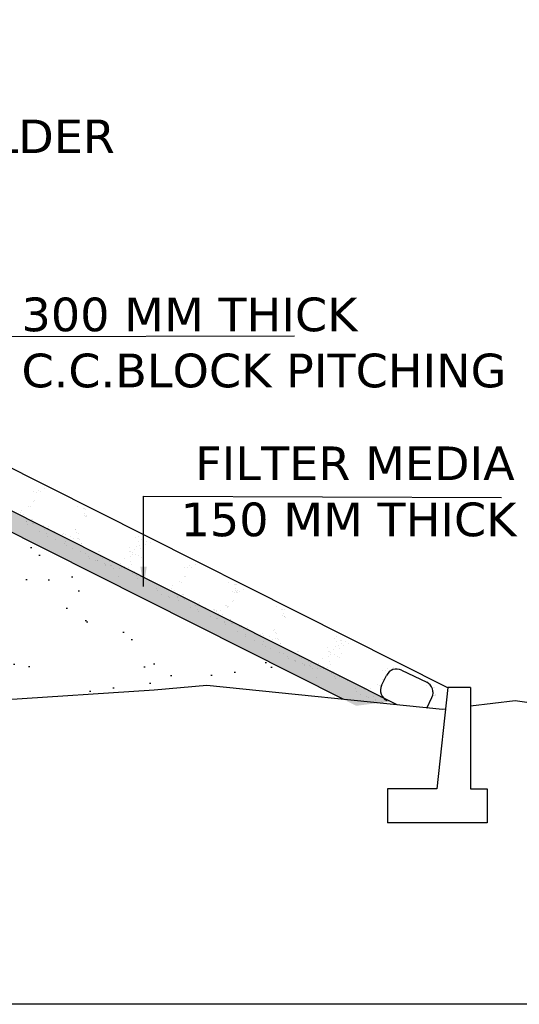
# Model space of a CAD drawing. Header units: feet. Extents: x -7746059455 to -3872100920, y -13315170761 to -6657279710.
# Tile 22 of 34: x -3872818090 to -3872814257, y -6657357375 to -6657349824. Entities that reach past the tile are written whole.
import ezdxf

# ---------------------------------------------------------------- set-up
doc = ezdxf.new("R2010")
doc.units = ezdxf.units.FT
doc.header["$MEASUREMENT"] = 0
doc.layers.add('CHNGE', color=7, linetype='Continuous')
doc.layers.add('TEX', color=6, linetype='Continuous')
doc.styles.get("Standard").update_dxf_attribs({"font": 'verdana.ttf', "height": 264})
doc.dimstyles.new('Copy of ISO-25--------4', dxfattribs={"dimtxt": 200, "dimasz": 150, "dimexe": 300, "dimexo": 300, "dimgap": 0.02, "dimtad": 0, "dimtih": 1, "dimtoh": 1, "dimdec": 0, "dimlfac": 4, "dimdsep": 46, "dimtxsty": 'Standard', "dimcen": 150, "dimclrd": 1, "dimclre": 1, "dimclrt": 1, "dimadec": 0, "dimazin": 0, "dimtfac": 1, "dimtdec": 0, "dimtmove": 2, "dimatfit": 3, "dimfxl": 300, "dimarcsym": 0})

msp = doc.modelspace()

# ---------------------------------------------------------------- hatches: boundary and pattern name
at = {"layer": 'TEX', "ltscale": 20}
h = msp.add_hatch(dxfattribs=at)
h.set_pattern_fill('AR-SAND', scale=345.31314, style=0)
h.set_pattern_definition([(37.5, (-3870558680.03, -6673011331.45), (-21.752434, 665.357566), [0, -524.875973, 0, -587.032338, 0, -561.133853]), (7.5, (-3870558680, -6673011331.45), (611.12715, 974.52412), [0, -283.156775, 0, -473.079002, 0, -181.289399]), (327.5, (-3870559104.77, -6673011331.45), (1075.354106, 1.954146), [0, -172.65657, 0, -621.563652, 0, -811.48588]), (317.5, (-3870559104.8, -6673011331.4), (1038.05502, 303.072905), [0, -86.328285, 0, -407.469506, 0, -466.17274])])
h.paths.add_polyline_path([(-3872824498.814663, -6657354898.743917), (-3872824385.25657, -6657354910.951689), (-3872824306.515622, -6657354950.25994), (-3872823282.007545, -6657354907.103204), (-3872822216.241802, -6657354949.112378), (-3872822190.409175, -6657354925.510579), (-3872822170.662745, -6657354950.908961), (-3872821493.175361, -6657354977.613408), (-3872821299.174497, -6657354919.505221), (-3872821185.983276, -6657354943.571839), (-3872819855.26277, -6657355042.032522), (-3872819399.259406, -6657354935.860192), (-3872818227.802453, -6657355042.032522), (-3872817225.293605, -6657354976.144743), (-3872817217.284581, -6657354968.827351), (-3872817212.261456, -6657354975.288233), (-3872817058.697886, -6657354965.195589), (-3872816653.596869, -6657354930.328215), (-3872815604.426358, -6657355037.436523), (-3872821915.799633, -6657351864.517204), (-3872822884.25233, -6657351835.463623), (-3872822884.25233, -6657351805.050649), (-3872826121.56302, -6657351707.931326), (-3872829358.873712, -6657351805.050649), (-3872829358.873712, -6657351835.463623), (-3872830327.326408, -6657351864.517204), (-3872836734.230887, -6657355085.462965), (-3872836494.162204, -6657355114.693317), (-3872834688.229207, -6657354930.328215), (-3872834283.128193, -6657354965.195589), (-3872833114.023623, -6657355042.032522), (-3872831942.56667, -6657354935.860192), (-3872831486.563307, -6657355042.032522), (-3872830155.842799, -6657354943.571839), (-3872830042.651579, -6657354919.505221), (-3872829848.650716, -6657354977.613408), (-3872829661.849523, -6657354970.250287), (-3872829651.468437, -6657354960.765678), (-3872829644.622391, -6657354969.571247), (-3872828059.818532, -6657354907.103204), (-3872827035.310455, -6657354950.25994), (-3872826956.569507, -6657354910.951689), (-3872826843.011413, -6657354898.743917), (-3872825670.913038, -6657354945.460629)])
h.paths.add_polyline_path([(-3872827517.237516, -6657353928.837563), (-3872824362.178326, -6657353928.837563), (-3872824362.178326, -6657354190.561025), (-3872827517.237516, -6657354190.561025)], flags=24)
h.paths.add_polyline_path([(-3872827973.515125, -6657351922.006094), (-3872823454.630858, -6657351922.006094), (-3872823454.630858, -6657352223.439322), (-3872827973.515125, -6657352223.439322)], flags=24)
h.paths.add_polyline_path([(-3872827962.383219, -6657352231.585188), (-3872823669.931758, -6657352231.585188), (-3872823669.931758, -6657352537.375287), (-3872827962.383219, -6657352537.375287)], flags=24)
h.paths.add_polyline_path([(-3872827973.515125, -6657352646.631598), (-3872823765.960402, -6657352646.631598), (-3872823765.960402, -6657352948.064823), (-3872827973.515125, -6657352948.064823)], flags=24)
h.paths.add_polyline_path([(-3872827973.515125, -6657353022.971245), (-3872823641.851823, -6657353022.971245), (-3872823641.851823, -6657353285.939523), (-3872827973.515125, -6657353285.939523)], flags=24)
h = msp.add_hatch(dxfattribs=at)
h.set_pattern_fill('AR-SAND', scale=86.328285, style=0)
h.set_pattern_definition([(142.5, (-3875093563.09, -6673011331.45), (5.4381086, 166.3393916), [0, -131.2189933, 0, -146.7580846, 0, -140.2834632]), (172.5, (-3875093563.1, -6673011331.45), (-152.781788, 243.63103), [0, -70.7891938, 0, -118.2697505, 0, -45.3223497]), (212.5, (-3875093456.91, -6673011331.45), (-268.8385264, 0.4885364), [0, -43.1641425, 0, -155.3909131, 0, -202.8714699]), (222.5, (-3875093456.9, -6673011331.45), (-259.5137545, 75.7682264), [0, -21.5820713, 0, -101.8673764, 0, -116.5431848])])
h.paths.add_polyline_path([(-3872821915.799633, -6657351864.517204), (-3872822884.25233, -6657351835.463623), (-3872822884.25233, -6657351688.639517), (-3872821878.916011, -6657351718.799603), (-3872815245.863784, -6657355053.436717), (-3872815508.895153, -6657355085.462965)])

# ---------------------------------------------------------------- linework, layer by layer
at = {"layer": 'CHNGE', "color": 0}
for p, q in [((-3872814891.001455, -6657355722.828358), (-3872815268.364198, -6657355722.828358)), ((-3872815268.364198, -6657355722.828358), (-3872815268.364198, -6657355981.813211)), ((-3872814632.016601, -6657355722.828358), (-3872814502.524174, -6657355722.828358)), ((-3872814502.524174, -6657355722.828358), (-3872814502.524174, -6657355981.813211)), ((-3872814502.524174, -6657355981.813211), (-3872815268.364198, -6657355981.813211))]:
    msp.add_line(p, q, dxfattribs=at)
at = {"layer": 'TEX', "color": 7, "ltscale": 20}
for p, q in [((-3872814804.761845, -6657354946.671846), (-3872821805.148768, -6657351427.36441)), ((-3872815194.433944, -6657355079.292071), (-3872821906.730043, -6657351704.816654)), ((-3872815604.426358, -6657355037.436536), (-3872821915.799633, -6657351864.517215)), ((-3872817984.75908, -6657353444.057998), (-3872817984.75908, -6657353444.057998)), ((-3872817963.864025, -6657353447.602654), (-3872817963.864025, -6657353447.602654)), ((-3872817946.491525, -6657353433.794466), (-3872817946.491525, -6657353433.794466)), ((-3872817927.541945, -6657353444.124003), (-3872817927.541945, -6657353444.124003)), ((-3872817900.189436, -6657353422.940673), (-3872817900.189436, -6657353422.940673)), ((-3872817982.822919, -6657353515.742235), (-3872817982.822919, -6657353515.742235)), ((-3872817973.669388, -6657353512.475307), (-3872817973.669388, -6657353512.475307)), ((-3872818074.120577, -6657353586.441021), (-3872818074.120577, -6657353586.441021)), ((-3872818020.662004, -6657353553.939183), (-3872818020.662004, -6657353553.939183)), ((-3872818010.434302, -6657353557.380204), (-3872818010.434302, -6657353557.380204)), ((-3872817643.563063, -6657353558.850511), (-3872817643.563063, -6657353558.850511)), ((-3872817602.596882, -6657353574.907273), (-3872817602.596882, -6657353574.907273)), ((-3872817595.288327, -6657353575.092139), (-3872817595.288327, -6657353575.092139)), ((-3872817585.060627, -6657353578.533158), (-3872817585.060627, -6657353578.533158)), ((-3872818085.727908, -6657353605.370024), (-3872818085.727908, -6657353605.370024)), ((-3872818058.275038, -6657353619.649673), (-3872818058.275038, -6657353619.649673)), ((-3872818052.538906, -6657353641.497039), (-3872818052.538906, -6657353641.497039)), ((-3872818039.621408, -6657353674.450272), (-3872818039.621408, -6657353674.450272)), ((-3872818039.38239, -6657353669.601282), (-3872818039.38239, -6657353669.601282)), ((-3872817996.66489, -6657353653.918835), (-3872817996.66489, -6657353653.918835)), ((-3872817995.118627, -6657353654.38423), (-3872817995.118627, -6657353654.38423)), ((-3872817594.029361, -6657353625.923799), (-3872817594.029361, -6657353625.923799)), ((-3872817589.679383, -6657353607.860512), (-3872817589.679383, -6657353607.860512)), ((-3872817581.635586, -6657353634.243522), (-3872817581.635586, -6657353634.243522)), ((-3872817581.409036, -6657353628.958617), (-3872817581.409036, -6657353628.958617)), ((-3872817575.079784, -6657353636.253333), (-3872817575.079784, -6657353636.253333)), ((-3872818031.351059, -6657353695.548384), (-3872818031.351059, -6657353695.548384)), ((-3872817991.107654, -6657353685.842909), (-3872817991.107654, -6657353685.842909)), ((-3872817980.879956, -6657353689.283934), (-3872817980.879956, -6657353689.283934)), ((-3872817941.283761, -6657353750.790483), (-3872817941.283761, -6657353750.790483)), ((-3872817925.650383, -6657353707.865456), (-3872817925.650383, -6657353707.865456)), ((-3872817909.496827, -6657353701.434692), (-3872817909.496827, -6657353701.434692)), ((-3872817897.28388, -6657353733.956957), (-3872817897.28388, -6657353733.956957)), ((-3872817877.37565, -6657353724.10708), (-3872817877.37565, -6657353724.10708)), ((-3872817867.16082, -6657353712.970104), (-3872817867.16082, -6657353712.970104)), ((-3872817867.147952, -6657353727.548103), (-3872817867.147952, -6657353727.548103)), ((-3872817820.433807, -6657353749.983497), (-3872817820.433807, -6657353749.983497)), ((-3872817665.563893, -6657353736.936547), (-3872817665.563893, -6657353736.936547)), ((-3872817659.395373, -6657353733.615312), (-3872817659.395373, -6657353733.615312)), ((-3872817884.366383, -6657353766.910191), (-3872817884.366383, -6657353766.910191)), ((-3872817878.127347, -6657353785.525043), (-3872817878.127347, -6657353785.525043)), ((-3872817813.809773, -6657353812.577314), (-3872817813.809773, -6657353812.577314)), ((-3872817763.610528, -6657353771.36086), (-3872817763.610528, -6657353771.36086)), ((-3872817753.415945, -6657353765.812279), (-3872817753.415945, -6657353765.812279)), ((-3872817752.215326, -6657353787.16982), (-3872817752.215326, -6657353787.16982)), ((-3872817742.028854, -6657353826.416875), (-3872817742.028854, -6657353826.416875)), ((-3872817739.686833, -6657353774.756929), (-3872817739.686833, -6657353774.756929)), ((-3872817733.265747, -6657353797.499358), (-3872817733.265747, -6657353797.499358)), ((-3872817698.186375, -6657353784.393798), (-3872817698.186375, -6657353784.393798)), ((-3872817676.046602, -6657353806.290537), (-3872817676.046602, -6657353806.290537)), ((-3872817651.12502, -6657353754.713419), (-3872817651.12502, -6657353754.713419)), ((-3872817649.911637, -6657353800.635422), (-3872817649.911637, -6657353800.635422)), ((-3872817640.742976, -6657353765.442704), (-3872817640.742976, -6657353765.442704)), ((-3872817639.68394, -6657353804.076447), (-3872817639.68394, -6657353804.076447)), ((-3872817629.543348, -6657353809.769434), (-3872817629.543348, -6657353809.769434)), ((-3872817201.708077, -6657353797.795958), (-3872817201.708077, -6657353797.795958)), ((-3872817182.301122, -6657353822.149247), (-3872817182.301122, -6657353822.149247)), ((-3872817181.324568, -6657353788.841059), (-3872817181.324568, -6657353788.841059)), ((-3872817153.43334, -6657353814.037583), (-3872817153.43334, -6657353814.037583)), ((-3872817143.205641, -6657353817.478608), (-3872817143.205641, -6657353817.478608)), ((-3872817118.168155, -6657353823.575617), (-3872817118.168155, -6657353823.575617)), ((-3872817750.169541, -6657353844.110919), (-3872817750.169541, -6657353844.110919)), ((-3872817729.111356, -6657353859.370109), (-3872817729.111356, -6657353859.370109)), ((-3872817687.013127, -6657353878.845473), (-3872817687.013127, -6657353878.845473)), ((-3872817644.202727, -6657353846.048164), (-3872817644.202727, -6657353846.048164)), ((-3872817616.625851, -6657353842.722668), (-3872817616.625851, -6657353842.722668)), ((-3872817612.890187, -6657353841.02509), (-3872817612.890187, -6657353841.02509)), ((-3872817608.3555, -6657353863.82078), (-3872817608.3555, -6657353863.82078)), ((-3872817575.984243, -6657353883.234487), (-3872817575.984243, -6657353883.234487)), ((-3872817484.932382, -6657353899.610969), (-3872817484.932382, -6657353899.610969)), ((-3872817474.288323, -6657353902.229354), (-3872817474.288323, -6657353902.229354)), ((-3872817249.317312, -6657353868.934473), (-3872817249.317312, -6657353868.934473)), ((-3872817245.02695, -6657353898.65859), (-3872817245.02695, -6657353898.65859)), ((-3872817236.399816, -6657353901.887711), (-3872817236.399816, -6657353901.887711)), ((-3872817209.212512, -6657353885.757033), (-3872817209.212512, -6657353885.757033)), ((-3872817192.291094, -6657353861.396001), (-3872817192.291094, -6657353861.396001)), ((-3872817169.383624, -6657353855.102483), (-3872817169.383624, -6657353855.102483)), ((-3872817161.113276, -6657353876.20059), (-3872817161.113276, -6657353876.20059)), ((-3872817145.152322, -6657353842.099347), (-3872817145.152322, -6657353842.099347)), ((-3872817126.202741, -6657353852.42888), (-3872817126.202741, -6657353852.42888)), ((-3872817087.97607, -6657353836.06013), (-3872817087.97607, -6657353836.06013)), ((-3872817622.695554, -6657353905.897747), (-3872817622.695554, -6657353905.897747)), ((-3872817586.77383, -6657353918.876793), (-3872817586.77383, -6657353918.876793)), ((-3872817559.055324, -6657353937.43135), (-3872817559.055324, -6657353937.43135)), ((-3872817554.900022, -6657353954.561697), (-3872817554.900022, -6657353954.561697)), ((-3872817506.625286, -6657353970.803329), (-3872817506.625286, -6657353970.803329)), ((-3872817496.397587, -6657353974.244348), (-3872817496.397587, -6657353974.244348)), ((-3872817495.89891, -6657353972.165907), (-3872817495.89891, -6657353972.165907)), ((-3872817467.971648, -6657353942.112829), (-3872817467.971648, -6657353942.112829)), ((-3872817461.370823, -6657353935.18259), (-3872817461.370823, -6657353935.18259)), ((-3872817453.100476, -6657353956.280699), (-3872817453.100476, -6657353956.280699)), ((-3872817288.280815, -6657353957.57203), (-3872817288.280815, -6657353957.57203)), ((-3872817243.258352, -6657353937.450483), (-3872817243.258352, -6657353937.450483)), ((-3872817228.129463, -6657353922.985818), (-3872817228.129463, -6657353922.985818)), ((-3872817227.3833, -6657353911.118169), (-3872817227.3833, -6657353911.118169)), ((-3872817202.096459, -6657353926.268652), (-3872817202.096459, -6657353926.268652)), ((-3872817176.808466, -6657353935.844914), (-3872817176.808466, -6657353935.844914)), ((-3872817157.858888, -6657353946.174448), (-3872817157.858888, -6657353946.174448)), ((-3872817145.572282, -6657353917.290636), (-3872817145.572282, -6657353917.290636)), ((-3872817441.168016, -6657353992.825872), (-3872817441.168016, -6657353992.825872)), ((-3872817431.581334, -6657353999.218179), (-3872817431.581334, -6657353999.218179)), ((-3872817431.518804, -6657354011.336714), (-3872817431.518804, -6657354011.336714)), ((-3872817399.753162, -6657353979.29915), (-3872817399.753162, -6657353979.29915)), ((-3872817392.893281, -6657354009.067497), (-3872817392.893281, -6657354009.067497)), ((-3872817382.665582, -6657354012.508518), (-3872817382.665582, -6657354012.508518)), ((-3872817380.803585, -6657353989.628687), (-3872817380.803585, -6657353989.628687)), ((-3872817367.941103, -6657354030.751783), (-3872817367.941103, -6657354030.751783)), ((-3872817327.436012, -6657354031.09004), (-3872817327.436012, -6657354031.09004)), ((-3872817319.033298, -6657353994.689272), (-3872817319.033298, -6657353994.689272)), ((-3872817306.1158, -6657354027.64251), (-3872817306.1158, -6657354027.64251)), ((-3872817286.702112, -6657354033.443015), (-3872817286.702112, -6657354033.443015)), ((-3872817284.388705, -6657354013.674902), (-3872817284.388705, -6657354013.674902)), ((-3872817256.331388, -6657354023.339243), (-3872817256.331388, -6657354023.339243)), ((-3872817239.099611, -6657353980.857282), (-3872817239.099611, -6657353980.857282)), ((-3872817230.829263, -6657354001.95539), (-3872817230.829263, -6657354001.95539)), ((-3872816826.6636, -6657354023.056245), (-3872816826.6636, -6657354023.056245)), ((-3872816805.768544, -6657354026.600905), (-3872816805.768544, -6657354026.600905)), ((-3872816788.396045, -6657354012.792721), (-3872816788.396045, -6657354012.792721)), ((-3872816769.446465, -6657354023.122252), (-3872816769.446465, -6657354023.122252)), ((-3872816742.093956, -6657354001.938925), (-3872816742.093956, -6657354001.938925)), ((-3872817334.99443, -6657354097.090937), (-3872817334.99443, -6657354097.090937)), ((-3872817223.5457, -6657354068.177572), (-3872817223.5457, -6657354068.177572)), ((-3872817209.247588, -6657354057.011405), (-3872817209.247588, -6657354057.011405)), ((-3872817196.330091, -6657354089.964639), (-3872817196.330091, -6657354089.964639)), ((-3872817188.059741, -6657354111.062751), (-3872817188.059741, -6657354111.062751)), ((-3872817159.228123, -6657354095.229846), (-3872817159.228123, -6657354095.229846)), ((-3872817095.587893, -6657354126.763449), (-3872817095.587893, -6657354126.763449)), ((-3872816824.72744, -6657354094.740487), (-3872816824.72744, -6657354094.740487)), ((-3872816815.573911, -6657354091.473557), (-3872816815.573911, -6657354091.473557)), ((-3872817041.075066, -6657354182.424562), (-3872817041.075066, -6657354182.424562)), ((-3872817032.804718, -6657354203.522669), (-3872817032.804718, -6657354203.522669)), ((-3872816968.113904, -6657354188.550276), (-3872816968.113904, -6657354188.550276)), ((-3872816950.876119, -6657354195.4747), (-3872816950.876119, -6657354195.4747)), ((-3872816927.632427, -6657354184.368277), (-3872816927.632427, -6657354184.368277)), ((-3872816916.025098, -6657354165.439271), (-3872816916.025098, -6657354165.439271)), ((-3872816900.179559, -6657354198.647925), (-3872816900.179559, -6657354198.647925)), ((-3872816862.566523, -6657354132.937436), (-3872816862.566523, -6657354132.937436)), ((-3872816852.338823, -6657354136.378453), (-3872816852.338823, -6657354136.378453)), ((-3872816485.467582, -6657354137.848761), (-3872816485.467582, -6657354137.848761)), ((-3872816444.501401, -6657354153.905526), (-3872816444.501401, -6657354153.905526)), ((-3872816437.192845, -6657354154.09039), (-3872816437.192845, -6657354154.09039)), ((-3872816435.933883, -6657354204.922053), (-3872816435.933883, -6657354204.922053)), ((-3872816431.583905, -6657354186.858763), (-3872816431.583905, -6657354186.858763)), ((-3872816426.96515, -6657354157.531412), (-3872816426.96515, -6657354157.531412)), ((-3872816422.701998, -6657354202.391085), (-3872816422.701998, -6657354202.391085)), ((-3872816376.399911, -6657354191.537285), (-3872816376.399911, -6657354191.537285)), ((-3872816999.31303, -6657354231.771318), (-3872816999.31303, -6657354231.771318)), ((-3872816951.038291, -6657354248.012948), (-3872816951.038291, -6657354248.012948)), ((-3872816940.810596, -6657354251.453971), (-3872816940.810596, -6657354251.453971)), ((-3872816894.443425, -6657354220.495287), (-3872816894.443425, -6657354220.495287)), ((-3872816881.525929, -6657354253.448522), (-3872816881.525929, -6657354253.448522)), ((-3872816881.286911, -6657354248.599536), (-3872816881.286911, -6657354248.599536)), ((-3872816873.255578, -6657354274.546635), (-3872816873.255578, -6657354274.546635)), ((-3872816838.569409, -6657354232.917088), (-3872816838.569409, -6657354232.917088)), ((-3872816837.023147, -6657354233.382482), (-3872816837.023147, -6657354233.382482)), ((-3872816833.012174, -6657354264.84116), (-3872816833.012174, -6657354264.84116)), ((-3872816822.784477, -6657354268.282186), (-3872816822.784477, -6657354268.282186)), ((-3872816751.401348, -6657354280.43294), (-3872816751.401348, -6657354280.43294)), ((-3872816460.969555, -6657354212.654605), (-3872816460.969555, -6657354212.654605)), ((-3872816449.879863, -6657354281.071918), (-3872816449.879863, -6657354281.071918)), ((-3872816440.074499, -6657354216.199265), (-3872816440.074499, -6657354216.199265)), ((-3872816423.540104, -6657354213.241769), (-3872816423.540104, -6657354213.241769)), ((-3872816423.313554, -6657354207.956871), (-3872816423.313554, -6657354207.956871)), ((-3872816416.984304, -6657354215.25158), (-3872816416.984304, -6657354215.25158)), ((-3872816403.75242, -6657354212.720614), (-3872816403.75242, -6657354212.720614)), ((-3872816783.188282, -6657354329.788737), (-3872816783.188282, -6657354329.788737)), ((-3872816767.554905, -6657354286.863707), (-3872816767.554905, -6657354286.863707)), ((-3872816739.188398, -6657354312.955205), (-3872816739.188398, -6657354312.955205)), ((-3872816726.270901, -6657354345.908443), (-3872816726.270901, -6657354345.908443)), ((-3872816719.280169, -6657354303.105332), (-3872816719.280169, -6657354303.105332)), ((-3872816709.065341, -6657354291.968355), (-3872816709.065341, -6657354291.968355)), ((-3872816709.05247, -6657354306.546354), (-3872816709.05247, -6657354306.546354)), ((-3872816662.33833, -6657354328.98175), (-3872816662.33833, -6657354328.98175)), ((-3872816605.515047, -6657354350.359112), (-3872816605.515047, -6657354350.359112)), ((-3872816595.320463, -6657354344.810526), (-3872816595.320463, -6657354344.810526)), ((-3872816581.591351, -6657354353.75518), (-3872816581.591351, -6657354353.75518)), ((-3872816550.331054, -6657354355.037634), (-3872816550.331054, -6657354355.037634)), ((-3872816507.468412, -6657354315.934803), (-3872816507.468412, -6657354315.934803)), ((-3872816501.299891, -6657354312.613561), (-3872816501.299891, -6657354312.613561)), ((-3872816496.872476, -6657354322.535792), (-3872816496.872476, -6657354322.535792)), ((-3872816493.029541, -6657354333.711671), (-3872816493.029541, -6657354333.711671)), ((-3872816486.644777, -6657354325.976814), (-3872816486.644777, -6657354325.976814)), ((-3872816459.033394, -6657354284.338851), (-3872816459.033394, -6657354284.338851)), ((-3872816119.773538, -6657354327.447123), (-3872816119.773538, -6657354327.447123)), ((-3872816078.807357, -6657354343.50389), (-3872816078.807357, -6657354343.50389)), ((-3872816071.498802, -6657354343.68875), (-3872816071.498802, -6657354343.68875)), ((-3872816061.271102, -6657354347.129775), (-3872816061.271102, -6657354347.129775)), ((-3872816720.031867, -6657354364.523293), (-3872816720.031867, -6657354364.523293)), ((-3872816629.324871, -6657354399.933722), (-3872816629.324871, -6657354399.933722)), ((-3872816598.125745, -6657354356.712678), (-3872816598.125745, -6657354356.712678)), ((-3872816581.050136, -6657354416.175348), (-3872816581.050136, -6657354416.175348)), ((-3872816580.887962, -6657354363.637101), (-3872816580.887962, -6657354363.637101)), ((-3872816570.822437, -6657354419.616373), (-3872816570.822437, -6657354419.616373)), ((-3872816561.938385, -6657354373.966638), (-3872816561.938385, -6657354373.966638)), ((-3872816534.485513, -6657354388.246285), (-3872816534.485513, -6657354388.246285)), ((-3872816528.749381, -6657354410.09365), (-3872816528.749381, -6657354410.09365)), ((-3872816472.875365, -6657354422.515444), (-3872816472.875365, -6657354422.515444)), ((-3872816471.3291, -6657354422.980844), (-3872816471.3291, -6657354422.980844)), ((-3872816070.239838, -6657354394.520411), (-3872816070.239838, -6657354394.520411)), ((-3872816065.88986, -6657354376.457123), (-3872816065.88986, -6657354376.457123)), ((-3872816057.846059, -6657354402.84013), (-3872816057.846059, -6657354402.84013)), ((-3872816057.619509, -6657354397.55523), (-3872816057.619509, -6657354397.55523)), ((-3872816051.290258, -6657354404.849947), (-3872816051.290258, -6657354404.849947)), ((-3872816515.831882, -6657354443.046886), (-3872816515.831882, -6657354443.046886)), ((-3872816515.592865, -6657354438.197896), (-3872816515.592865, -6657354438.197896)), ((-3872816507.561533, -6657354464.144991), (-3872816507.561533, -6657354464.144991)), ((-3872816467.31813, -6657354454.439522), (-3872816467.31813, -6657354454.439522)), ((-3872816457.090432, -6657354457.880546), (-3872816457.090432, -6657354457.880546)), ((-3872816401.860862, -6657354476.462068), (-3872816401.860862, -6657354476.462068)), ((-3872816385.707302, -6657354470.031303), (-3872816385.707302, -6657354470.031303)), ((-3872816373.494355, -6657354502.553568), (-3872816373.494355, -6657354502.553568)), ((-3872816353.586122, -6657354492.703696), (-3872816353.586122, -6657354492.703696)), ((-3872816343.371297, -6657354481.566717), (-3872816343.371297, -6657354481.566717)), ((-3872816343.358427, -6657354496.144717), (-3872816343.358427, -6657354496.144717)), ((-3872816141.774366, -6657354505.533165), (-3872816141.774366, -6657354505.533165)), ((-3872816135.605844, -6657354502.211926), (-3872816135.605844, -6657354502.211926)), ((-3872816417.494234, -6657354519.387097), (-3872816417.494234, -6657354519.387097)), ((-3872816360.576857, -6657354535.506804), (-3872816360.576857, -6657354535.506804)), ((-3872816354.337822, -6657354554.121657), (-3872816354.337822, -6657354554.121657)), ((-3872816296.644283, -6657354518.580111), (-3872816296.644283, -6657354518.580111)), ((-3872816290.020247, -6657354581.173925), (-3872816290.020247, -6657354581.173925)), ((-3872816239.821004, -6657354539.957474), (-3872816239.821004, -6657354539.957474)), ((-3872816229.62642, -6657354534.408886), (-3872816229.62642, -6657354534.408886)), ((-3872816228.425801, -6657354555.766433), (-3872816228.425801, -6657354555.766433)), ((-3872816215.897308, -6657354543.353543), (-3872816215.897308, -6657354543.353543)), ((-3872816209.47622, -6657354566.095968), (-3872816209.47622, -6657354566.095968)), ((-3872816174.396849, -6657354552.99041), (-3872816174.396849, -6657354552.99041)), ((-3872816152.257076, -6657354574.887151), (-3872816152.257076, -6657354574.887151)), ((-3872816127.335495, -6657354523.31003), (-3872816127.335495, -6657354523.31003)), ((-3872816126.122111, -6657354569.232039), (-3872816126.122111, -6657354569.232039)), ((-3872816116.953454, -6657354534.039312), (-3872816116.953454, -6657354534.039312)), ((-3872816115.894416, -6657354572.673059), (-3872816115.894416, -6657354572.673059)), ((-3872816105.753823, -6657354578.366048), (-3872816105.753823, -6657354578.366048)), ((-3872815677.91855, -6657354566.392571), (-3872815677.91855, -6657354566.392571)), ((-3872815657.535043, -6657354557.437672), (-3872815657.535043, -6657354557.437672)), ((-3872815629.643816, -6657354582.6342), (-3872815629.643816, -6657354582.6342)), ((-3872816226.380016, -6657354612.70753), (-3872816226.380016, -6657354612.70753)), ((-3872816218.239329, -6657354595.013487), (-3872816218.239329, -6657354595.013487)), ((-3872816205.32183, -6657354627.966722), (-3872816205.32183, -6657354627.966722)), ((-3872816163.223605, -6657354647.442089), (-3872816163.223605, -6657354647.442089)), ((-3872816120.413202, -6657354614.644775), (-3872816120.413202, -6657354614.644775)), ((-3872816092.836326, -6657354611.319283), (-3872816092.836326, -6657354611.319283)), ((-3872816089.100662, -6657354609.621707), (-3872816089.100662, -6657354609.621707)), ((-3872816084.565975, -6657354632.417392), (-3872816084.565975, -6657354632.417392)), ((-3872816052.194719, -6657354651.8311), (-3872816052.194719, -6657354651.8311)), ((-3872815725.527787, -6657354637.531088), (-3872815725.527787, -6657354637.531088)), ((-3872815685.422986, -6657354654.353647), (-3872815685.422986, -6657354654.353647)), ((-3872815668.50157, -6657354629.992609), (-3872815668.50157, -6657354629.992609)), ((-3872815658.511598, -6657354590.745858), (-3872815658.511598, -6657354590.745858)), ((-3872815645.594099, -6657354623.699094), (-3872815645.594099, -6657354623.699094)), ((-3872815637.32375, -6657354644.797201), (-3872815637.32375, -6657354644.797201)), ((-3872815621.362794, -6657354610.695958), (-3872815621.362794, -6657354610.695958)), ((-3872815619.416116, -6657354586.075223), (-3872815619.416116, -6657354586.075223)), ((-3872815602.413217, -6657354621.025492), (-3872815602.413217, -6657354621.025492)), ((-3872815594.378629, -6657354592.17223), (-3872815594.378629, -6657354592.17223)), ((-3872815564.186545, -6657354604.656744), (-3872815564.186545, -6657354604.656744)), ((-3872816098.906027, -6657354674.494357), (-3872816098.906027, -6657354674.494357)), ((-3872816062.984304, -6657354687.473407), (-3872816062.984304, -6657354687.473407)), ((-3872816035.265798, -6657354706.027961), (-3872816035.265798, -6657354706.027961)), ((-3872816031.110497, -6657354723.158309), (-3872816031.110497, -6657354723.158309)), ((-3872815961.142857, -6657354668.207581), (-3872815961.142857, -6657354668.207581)), ((-3872815950.498798, -6657354670.825965), (-3872815950.498798, -6657354670.825965)), ((-3872815944.182119, -6657354710.709444), (-3872815944.182119, -6657354710.709444)), ((-3872815937.581298, -6657354703.7792), (-3872815937.581298, -6657354703.7792)), ((-3872815929.310952, -6657354724.87731), (-3872815929.310952, -6657354724.87731)), ((-3872815764.491288, -6657354726.168644), (-3872815764.491288, -6657354726.168644)), ((-3872815721.237427, -6657354667.255204), (-3872815721.237427, -6657354667.255204)), ((-3872815719.468827, -6657354706.047097), (-3872815719.468827, -6657354706.047097)), ((-3872815712.61029, -6657354670.484323), (-3872815712.61029, -6657354670.484323)), ((-3872815704.33994, -6657354691.582428), (-3872815704.33994, -6657354691.582428)), ((-3872815703.593773, -6657354679.71478), (-3872815703.593773, -6657354679.71478)), ((-3872815678.306934, -6657354694.865262), (-3872815678.306934, -6657354694.865262)), ((-3872815653.018941, -6657354704.441525), (-3872815653.018941, -6657354704.441525)), ((-3872815634.069364, -6657354714.771061), (-3872815634.069364, -6657354714.771061)), ((-3872815621.782755, -6657354685.887248), (-3872815621.782755, -6657354685.887248)), ((-3872815982.835762, -6657354739.399939), (-3872815982.835762, -6657354739.399939)), ((-3872815972.608061, -6657354742.840961), (-3872815972.608061, -6657354742.840961)), ((-3872815972.109385, -6657354740.762516), (-3872815972.109385, -6657354740.762516)), ((-3872815917.378491, -6657354761.422482), (-3872815917.378491, -6657354761.422482)), ((-3872815907.791809, -6657354767.81479), (-3872815907.791809, -6657354767.81479)), ((-3872815907.729277, -6657354779.933326), (-3872815907.729277, -6657354779.933326)), ((-3872815875.963637, -6657354747.895762), (-3872815875.963637, -6657354747.895762)), ((-3872815869.103753, -6657354777.664107), (-3872815869.103753, -6657354777.664107)), ((-3872815858.876056, -6657354781.105135), (-3872815858.876056, -6657354781.105135)), ((-3872815857.014059, -6657354758.225298), (-3872815857.014059, -6657354758.225298)), ((-3872815844.151579, -6657354799.348394), (-3872815844.151579, -6657354799.348394)), ((-3872815803.646484, -6657354799.686655), (-3872815803.646484, -6657354799.686655)), ((-3872815795.243773, -6657354763.285883), (-3872815795.243773, -6657354763.285883)), ((-3872815782.326273, -6657354796.239121), (-3872815782.326273, -6657354796.239121)), ((-3872815762.912587, -6657354802.03963), (-3872815762.912587, -6657354802.03963)), ((-3872815760.599177, -6657354782.271516), (-3872815760.599177, -6657354782.271516)), ((-3872815732.541862, -6657354791.935856), (-3872815732.541862, -6657354791.935856)), ((-3872815715.310087, -6657354749.453897), (-3872815715.310087, -6657354749.453897)), ((-3872815707.039737, -6657354770.552004), (-3872815707.039737, -6657354770.552004)), ((-3872815268.900634, -6657354802.825288), (-3872815268.900634, -6657354802.825288)), ((-3872815222.598543, -6657354791.971494), (-3872815222.598543, -6657354791.971494)), ((-3872815811.204905, -6657354865.687549), (-3872815811.204905, -6657354865.687549)), ((-3872815699.756172, -6657354836.774187), (-3872815699.756172, -6657354836.774187)), ((-3872815685.458063, -6657354825.608019), (-3872815685.458063, -6657354825.608019)), ((-3872815672.540565, -6657354858.561255), (-3872815672.540565, -6657354858.561255)), ((-3872815664.270216, -6657354879.659361), (-3872815664.270216, -6657354879.659361)), ((-3872815635.438599, -6657354863.826458), (-3872815635.438599, -6657354863.826458)), ((-3872815313.204927, -6657354930.00849), (-3872815275.582377, -6657354852.309606)), ((-3872815307.168187, -6657354813.088815), (-3872815307.168187, -6657354813.088815)), ((-3872815305.232028, -6657354884.773055), (-3872815305.232028, -6657354884.773055)), ((-3872815296.078497, -6657354881.506128), (-3872815296.078497, -6657354881.506128)), ((-3872815286.27313, -6657354816.633473), (-3872815286.27313, -6657354816.633473)), ((-3872815249.951054, -6657354813.154822), (-3872815249.951054, -6657354813.154822)), ((-3872815160.260945, -6657354812.233274), (-3872814967.58919, -6657354905.526796)), ((-3872815571.798367, -6657354895.36006), (-3872815571.798367, -6657354895.36006)), ((-3872815517.28554, -6657354951.021173), (-3872815517.28554, -6657354951.021173)), ((-3872815444.324378, -6657354957.146888), (-3872815444.324378, -6657354957.146888)), ((-3872815396.529686, -6657354955.471841), (-3872815396.529686, -6657354955.471841)), ((-3872815343.071108, -6657354922.969997), (-3872815343.071108, -6657354922.969997)), ((-3872815332.843412, -6657354926.411023), (-3872815332.843412, -6657354926.411023)), ((-3872814965.97217, -6657354927.88133), (-3872814965.97217, -6657354927.88133)), ((-3872814925.005988, -6657354943.938094), (-3872814925.005988, -6657354943.938094)), ((-3872814917.697434, -6657354944.122957), (-3872814917.697434, -6657354944.122957)), ((-3872814907.469735, -6657354947.563982), (-3872814907.469735, -6657354947.563982)), ((-3872814804.673172, -6657354945.873791), (-3872814891.001455, -6657355722.828358)), ((-3872814632.016601, -6657354945.873791), (-3872814804.673172, -6657354945.873791)), ((-3872814632.016601, -6657354945.873791), (-3872814632.016601, -6657355722.828358)), ((-3872815509.01519, -6657354972.11928), (-3872815509.01519, -6657354972.11928)), ((-3872815475.523505, -6657355000.36793), (-3872815475.523505, -6657355000.36793)), ((-3872815427.248765, -6657355016.609557), (-3872815427.248765, -6657355016.609557)), ((-3872815427.086594, -6657354964.071311), (-3872815427.086594, -6657354964.071311)), ((-3872815417.021069, -6657355020.050578), (-3872815417.021069, -6657355020.050578)), ((-3872815408.137016, -6657354974.400843), (-3872815408.137016, -6657354974.400843)), ((-3872815380.684148, -6657354988.680494), (-3872815380.684148, -6657354988.680494)), ((-3872815374.948012, -6657355010.527856), (-3872815374.948012, -6657355010.527856)), ((-3872815319.073997, -6657355022.949653), (-3872815319.073997, -6657355022.949653)), ((-3872815317.527734, -6657355023.415048), (-3872815317.527734, -6657355023.415048)), ((-3872814967.051938, -6657355102.505174), (-3872814927.512858, -6657355020.848229)), ((-3872814916.438469, -6657354994.954618), (-3872814916.438469, -6657354994.954618)), ((-3872814912.088493, -6657354976.891331), (-3872814912.088493, -6657354976.891331)), ((-3872814904.044694, -6657355003.274339), (-3872814904.044694, -6657355003.274339)), ((-3872814903.818143, -6657354997.989442), (-3872814903.818143, -6657354997.989442)), ((-3872814897.488891, -6657355005.28415), (-3872814897.488891, -6657355005.28415)), ((-3872815362.030515, -6657355043.481094), (-3872815362.030515, -6657355043.481094)), ((-3872815361.7915, -6657355038.632101), (-3872815361.7915, -6657355038.632101)), ((-3872815353.760166, -6657355064.579199), (-3872815353.760166, -6657355064.579199)), ((-3872815313.516761, -6657355054.873728), (-3872815313.516761, -6657355054.873728)), ((-3872815303.289062, -6657355058.314754), (-3872815303.289062, -6657355058.314754))]:
    msp.add_line(p, q, dxfattribs=at)
at = {"layer": 'TEX', "color": 0, "ltscale": 20}
msp.add_lwpolyline([(-3872783733.785247, -6657357374.704073), (-3872844550, -6657357374.704073), (-3872844550, -6657322720), (-3872783733.785247, -6657322720)], close=True, dxfattribs=at)
at = {"layer": 'TEX', "color": 7, "ltscale": 20}
for points in [[(-3872814823.098562, -6657355111.702298), (-3872814847.663873, -6657355114.693328), (-3872816653.596869, -6657354930.328226), (-3872817058.697886, -6657354965.195601), (-3872818227.802453, -6657355042.032534), (-3872819399.259406, -6657354935.8602), (-3872819855.26277, -6657355042.032534), (-3872821185.983276, -6657354943.571851), (-3872821299.174497, -6657354919.505235), (-3872821493.175361, -6657354977.613421), (-3872823282.007545, -6657354907.103215), (-3872824306.515622, -6657354950.259954), (-3872824385.25657, -6657354910.951696), (-3872824498.814663, -6657354898.743929), (-3872825670.913038, -6657354945.460642)], [(-3872813085.21559, -6657355004.537417), (-3872813085.21559, -6657355004.537417), (-3872813700.240566, -6657355131.582655), (-3872814290.048089, -6657355046.798985), (-3872814632.016601, -6657355088.436483)]]:
    msp.add_lwpolyline(points, dxfattribs=at)
for centre, start, end in [((-3872815197.883494, -6657354889.932156), 64.1632962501, 154.1632771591), ((-3872815235.506043, -6657354967.631039), 154.1632771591, 244.1632962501), ((-3872815005.21174, -6657354983.225679), 334.1632771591, 64.1632962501)]:
    msp.add_arc(centre, 86.328285, start, end, dxfattribs=at)

# ---------------------------------------------------------------- texts
at = {"layer": 'TEX', "color": 7, "ltscale": 20, "char_height": 257.9890176, "width": 17845.6610813, "attachment_point": 1}
for s, insert in [('HARD SHOULDER', (-3872820465.633848, -6657350589.531017)), ('300 MM THICK \\PC.C.BLOCK PITCHING ', (-3872818076.368575, -6657351955.00133)), (' FILTER MEDIA\\P150 MM THICK', (-3872816856.235897, -6657353096.903143))]:
    msp.add_mtext(s, dxfattribs=dict(at, insert=insert))

# ---------------------------------------------------------------- leaders
at = {"layer": 'TEX', "color": 7, "ltscale": 20}
for points in [[(-3872818933.317698, -6657352981.925607), (-3872818933.317698, -6657352255.790085), (-3872815980.86037, -6657352249.267897)], [(-3872817139.846922, -6657354169.584543), (-3872817139.846922, -6657353477.885418), (-3872814392.786906, -6657353487.566793)]]:
    msp.add_leader(points, dimstyle='Copy of ISO-25--------4', override={"dimclrd": 0, "dimclre": 0, "dimclrt": 0}, dxfattribs=at)

doc.saveas('drawing.dxf')
